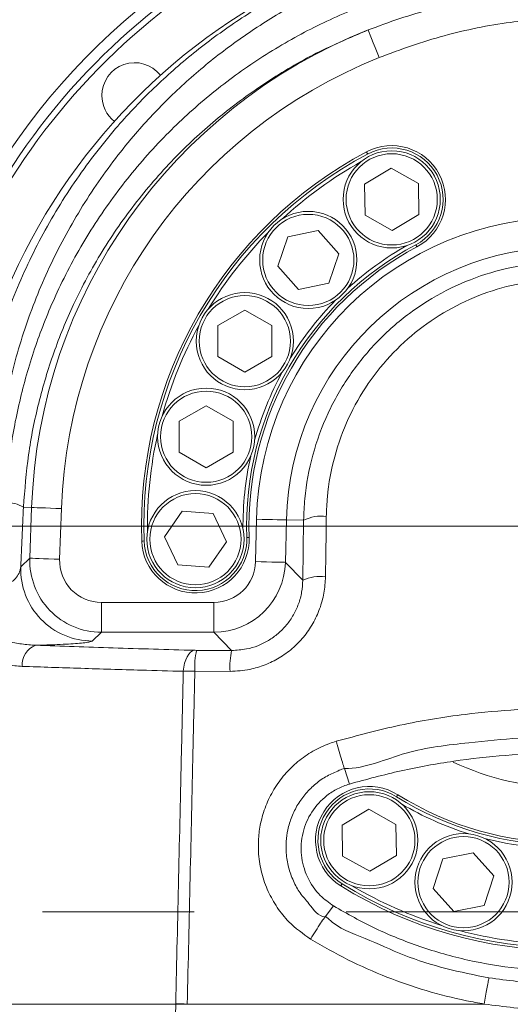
# Model space of a CAD drawing. Header units: millimetres. Extents: x 0 to 8410, y 0 to 5940.
# Tile 57 of 256: x 1350 to 1432, y 2893 to 3058. Entities that reach past the tile are written whole.
import ezdxf

# ---------------------------------------------------------------- set-up
doc = ezdxf.new("R2010")
doc.units = ezdxf.units.MM
doc.header["$LTSCALE"] = 10
doc.linetypes.add('CENTERX2', pattern=[20.32, 12.7, -2.54, 2.54, -2.54])
doc.styles.add('SLDTEXTSTYLE0', font='TXT', dxfattribs={"width": 0.605})
doc.dimstyles.new('SLDDIMSTYLE0', dxfattribs={"dimtxt": 50, "dimasz": 50, "dimexe": 0, "dimexo": 0.0625, "dimgap": 12.5, "dimtad": 1, "dimtoh": 1, "dimdec": 1, "dimrnd": 1e-09, "dimzin": 12, "dimdsep": 46, "dimtxsty": 'SLDTEXTSTYLE0', "dimsah": 1, "dimcen": 0.09, "dimadec": 0, "dimazin": 0, "dimtfac": 1, "dimtofl": 0, "dimtmove": 0, "dimatfit": 3, "dimfxl": 1, "dimfrac": 2, "dimtolj": 1, "dimtzin": 12, "dimarcsym": 0})
doc.dimstyles.new('SLDDIMSTYLE2', dxfattribs={"dimtxt": 50, "dimasz": 50, "dimexe": 0, "dimexo": 0.0625, "dimgap": 12.5, "dimtad": 1, "dimtoh": 1, "dimdec": 1, "dimrnd": 1e-09, "dimzin": 12, "dimdsep": 46, "dimtxsty": 'SLDTEXTSTYLE0', "dimsah": 1, "dimcen": 0.09, "dimadec": 0, "dimazin": 0, "dimtfac": 1, "dimtofl": 0, "dimtmove": 0, "dimatfit": 3, "dimfxl": 1, "dimfrac": 2, "dimtolj": 1, "dimtzin": 12, "dimarcsym": 0})

# ---------------------------------------------------------------- blocks, each defined once
blk = doc.blocks.new('*D6')
at = {"color": 7, "linetype": 'Continuous', "lineweight": 0}
for p, q in [((1398.8, 3148.04), (715.54, 3148.04)), ((730.54, 2973.04), (730.54, 3148.04)), ((1441.19, 2973.04), (715.54, 2973.04))]:
    blk.add_line(p, q, dxfattribs=at)
for points in [[(730.54, 3148.04), (723.04, 3098.04), (738.04, 3098.04)], [(730.54, 2973.04), (738.04, 3023.04), (723.04, 3023.04)]]:
    blk.add_solid(points, dxfattribs=at)
at = {"color": 7, "linetype": 'Continuous', "lineweight": 0, "insert": (666.09, 3003.26), "char_height": 50, "attachment_point": 1, "rotation": 90, "style": 'SLDTEXTSTYLE0'}
blk.add_mtext('175', dxfattribs=at)
blk = doc.blocks.new('*D7')
at = {"color": 7, "linetype": 'Continuous', "lineweight": 0}
for p, q in [((1441.19, 2973.04), (715.54, 2973.04)), ((730.54, 2973.04), (730.54, 1878.04)), ((1441.19, 1878.04), (715.54, 1878.04))]:
    blk.add_line(p, q, dxfattribs=at)
for points in [[(730.54, 2973.04), (723.04, 2923.04), (738.04, 2923.04)], [(730.54, 1878.04), (738.04, 1928.04), (723.04, 1928.04)]]:
    blk.add_solid(points, dxfattribs=at)
at = {"color": 7, "linetype": 'Continuous', "lineweight": 0, "insert": (666.09, 2349.16), "char_height": 50, "attachment_point": 1, "rotation": 90, "style": 'SLDTEXTSTYLE0'}
blk.add_mtext('1095', dxfattribs=at)
blk = doc.blocks.new('*D9')
at = {"color": 7, "linetype": 'Continuous', "lineweight": 0}
for p, q in [((1441.19, 3305.04), (615.54, 3305.04)), ((630.54, 3305.04), (630.54, 1383.04)), ((1102.29, 1383.04), (615.54, 1383.04))]:
    blk.add_line(p, q, dxfattribs=at)
for points in [[(630.54, 3305.04), (623.04, 3255.04), (638.04, 3255.04)], [(630.54, 1383.04), (638.04, 1433.04), (623.04, 1433.04)]]:
    blk.add_solid(points, dxfattribs=at)
at = {"color": 7, "linetype": 'Continuous', "lineweight": 0, "insert": (566.09, 2267.66), "char_height": 50, "attachment_point": 1, "rotation": 90, "style": 'SLDTEXTSTYLE0'}
blk.add_mtext('1922', dxfattribs=at)
blk = doc.blocks.new('*D11')
at = {"color": 7, "linetype": 'Continuous', "lineweight": 0}
for p, q in [((1441.19, 2973.04), (1441.19, 2553.47)), ((1386.19, 2703.04), (1386.19, 2553.47)), ((1386.19, 2568.47), (1119.57, 2568.47)), ((1386.19, 2568.47), (1441.19, 2568.47)), ((1441.19, 2568.47), (1541.19, 2568.47))]:
    blk.add_line(p, q, dxfattribs=at)
for points in [[(1386.19, 2568.47), (1336.19, 2575.97), (1336.19, 2560.97)], [(1441.19, 2568.47), (1491.19, 2560.97), (1491.19, 2575.97)]]:
    blk.add_solid(points, dxfattribs=at)
at = {"color": 7, "linetype": 'Continuous', "lineweight": 0, "insert": (1135.44, 2632.93), "char_height": 50, "attachment_point": 1, "style": 'SLDTEXTSTYLE0'}
blk.add_mtext('55', dxfattribs=at)

msp = doc.modelspace()

# ---------------------------------------------------------------- linework, layer by layer
at = {"color": 7, "linetype": 'Continuous', "lineweight": 0}
for p, q in [((1407.548446, 3030.323789), (1412.012506, 3032.983229)), ((1412.012506, 3032.983229), (1416.547615, 3030.446813)), ((1416.547615, 3030.446813), (1416.618649, 3025.251195)), ((1407.61948, 3025.128171), (1407.548446, 3030.323789)), ((1412.154589, 3022.591874), (1407.61948, 3025.128171)), ((1416.618649, 3025.251195), (1412.154589, 3022.591874)), ((1394.67508, 3021.531508), (1399.765808, 3022.57292)), ((1399.765808, 3022.57292), (1403.213028, 3018.684909)), ((1393.031556, 3016.602203), (1394.67508, 3021.531508)), ((1403.213028, 3018.684909), (1401.569504, 3013.755486)), ((1396.478776, 3012.714192), (1393.031556, 3016.602203)), ((1401.569504, 3013.755486), (1396.478776, 3012.714192)), ((1382.997531, 3006.642744), (1387.497533, 3009.240791)), ((1387.497533, 3009.240791), (1391.997535, 3006.642744)), ((1382.997531, 3001.44653), (1382.997531, 3006.642744)), ((1391.997535, 3006.642744), (1391.997535, 3001.44653)), ((1387.497533, 2998.848483), (1382.997531, 3001.44653)), ((1391.997535, 3001.44653), (1387.497533, 2998.848483)), ((1376.532715, 2990.642116), (1381.032716, 2993.240163)), ((1381.032716, 2993.240163), (1385.532718, 2990.642116)), ((1376.532715, 2985.445902), (1376.532715, 2990.642116)), ((1385.532718, 2990.642116), (1385.532718, 2985.445902)), ((1381.032716, 2982.847855), (1376.532715, 2985.445902)), ((1385.532718, 2985.445902), (1381.032716, 2982.847855)), ((1374.049451, 2971.299932), (1377.001699, 2975.575969)), ((1377.001699, 2975.575969), (1382.180955, 2975.157306)), ((1382.180955, 2975.157306), (1384.407963, 2970.462606)), ((1376.276467, 2966.605231), (1374.049451, 2971.299932)), ((1384.407963, 2970.462606), (1381.455716, 2966.186568)), ((1381.455716, 2966.186568), (1376.276467, 2966.605231)), ((1404.168729, 2932.465002), (1405.004192, 2929.884002)), ((1403.8007, 2923.00205), (1408.26476, 2925.66149)), ((1408.26476, 2925.66149), (1412.799854, 2923.125193)), ((1403.871734, 2917.806432), (1403.8007, 2923.00205)), ((1412.799854, 2923.125193), (1412.870888, 2917.929456)), ((1420.654166, 2917.334959), (1425.744895, 2918.376371)), ((1425.744895, 2918.376371), (1429.192114, 2914.488361)), ((1408.406827, 2915.270135), (1403.871734, 2917.806432)), ((1412.870888, 2917.929456), (1408.406827, 2915.270135)), ((1419.010643, 2912.405655), (1420.654166, 2917.334959)), ((1429.192114, 2914.488361), (1427.548591, 2909.558937)), ((1422.457848, 2908.517644), (1419.010643, 2912.405655)), ((1400.947843, 2907.659576), (1402.339924, 2909.470603)), ((1427.548591, 2909.558937), (1422.457848, 2908.517644)), ((1400.947828, 2907.659456), (1400.947843, 2907.659576)), ((1343.353104, 2893.044874), (1375.934075, 2893.044874))]:
    msp.add_line(p, q, dxfattribs=at)
at = {"color": 8, "linetype": 'Continuous', "lineweight": 0}
for p, q in [((1350.449685, 2976.237223), (1351.812202, 2976.189301)), ((1351.513583, 2967.701361), (1351.812202, 2976.189301)), ((1356.802266, 2976.013705), (1356.503647, 2967.525766)), ((1389.297176, 2967.120454), (1389.45945, 2974.226162)), ((1394.451294, 2974.112198), (1394.28902, 2967.006371)), ((1397.338305, 2974.046275), (1394.451294, 2974.112198)), ((1397.200081, 2964.028165), (1397.338305, 2974.046275)), ((1349.997643, 2966.237828), (1351.513583, 2967.701361)), ((1394.28902, 2967.006371), (1397.200081, 2964.028165)), ((1363.489728, 2955.296442), (1363.489728, 2960.289642)), ((1363.489728, 2960.289642), (1382.308591, 2960.289642)), ((1382.308591, 2955.296442), (1382.308591, 2960.289642)), ((1363.489728, 2955.296442), (1361.973788, 2953.83291)), ((1382.308591, 2955.296442), (1363.489728, 2955.296442)), ((1385.287236, 2952.248976), (1382.308591, 2955.296442)), ((1379.424017, 2952.271149), (1385.287236, 2952.248976)), ((1385.018226, 2948.75066), (1379.126605, 2948.773191)), ((1371.67475, 2706.814215), (1375.934016, 2893.044874)), ((1377.866235, 2893.044874), (1377.865482, 2893.006727)), ((1427.581105, 2893.044755), (1427.580479, 2893.044874))]:
    msp.add_line(p, q, dxfattribs=at)
at = {"color": 7, "linetype": 'CENTERX2', "lineweight": 0}
msp.add_line((1201.243864, 2908.466676), (2883.288741, 2908.466676), dxfattribs=at)
at = {"color": 8, "linetype": 'Continuous', "lineweight": 0, "flags": 128}
for points in [[(1410.000447, 3051.513836), (1409.652013, 3052.390501), (1409.316081, 3053.235576), (1409.004737, 3054.0189), (1408.729154, 3054.712221), (1408.49923, 3055.290625), (1408.323232, 3055.733487), (1408.207465, 3056.024716), (1408.156101, 3056.153938)], [(1408.0461, 3035.380885), (1408.009458, 3035.449788), (1407.974232, 3035.516069), (1407.941762, 3035.577104), (1407.913301, 3035.630629), (1407.889951, 3035.674498), (1407.872606, 3035.707161), (1407.861907, 3035.727307), (1407.858301, 3035.734102)], [(1416.12101, 3020.194218), (1416.157637, 3020.125315), (1416.192863, 3020.059034), (1416.225333, 3019.997999), (1416.253794, 3019.944474), (1416.277144, 3019.900486), (1416.294504, 3019.867823), (1416.305188, 3019.847796), (1416.308794, 3019.841001)], [(1356.802266, 2976.013705), (1355.859514, 2976.046846), (1354.950625, 2976.078794), (1354.10824, 2976.108477), (1353.362623, 2976.134703), (1352.740545, 2976.156637), (1352.264356, 2976.173327), (1351.951163, 2976.184413), (1351.812202, 2976.189301)], [(1394.451294, 2974.112198), (1394.312296, 2974.115297), (1393.998984, 2974.12245), (1393.522624, 2974.133417), (1392.900322, 2974.147603), (1392.154444, 2974.16465), (1391.311753, 2974.183843), (1390.402537, 2974.204585), (1389.45945, 2974.226162)], [(1388.223071, 2971.195147), (1388.215389, 2971.194789), (1388.192642, 2971.194074), (1388.155702, 2971.192762), (1388.105985, 2971.190974), (1388.045411, 2971.188829), (1387.976292, 2971.186444), (1387.901302, 2971.183822), (1387.823317, 2971.18108)], [(1351.513583, 2967.701361), (1351.652544, 2967.696473), (1351.965736, 2967.685387), (1352.441925, 2967.668697), (1353.064004, 2967.646763), (1353.809621, 2967.620537), (1354.652006, 2967.590973), (1355.560895, 2967.558906), (1356.503647, 2967.525766)], [(1394.28902, 2967.006371), (1394.150022, 2967.009589), (1393.83671, 2967.016742), (1393.36035, 2967.02759), (1392.738048, 2967.041776), (1391.99217, 2967.058823), (1391.14948, 2967.078135), (1390.240263, 2967.098877), (1389.297176, 2967.120454)], [(1377.204317, 2948.760435), (1377.286311, 2949.446604), (1377.422217, 2950.096891), (1377.607863, 2950.691506), (1377.837535, 2951.211974), (1378.104176, 2951.64232), (1378.399577, 2951.96943), (1378.714669, 2952.183172), (1379.039753, 2952.276871)], [(1413.105059, 2928.098247), (1413.100991, 2928.09169), (1413.088936, 2928.072378), (1413.069341, 2928.041026), (1413.042981, 2927.998826), (1413.010854, 2927.947447), (1412.974212, 2927.888796), (1412.934456, 2927.825138), (1412.89309, 2927.758977)], [(1403.566513, 2912.833378), (1403.570596, 2912.839815), (1403.582651, 2912.859127), (1403.602246, 2912.890479), (1403.628606, 2912.932679), (1403.660718, 2912.984058), (1403.697375, 2913.042709), (1403.737131, 2913.106367), (1403.778482, 2913.172528)]]:
    msp.add_lwpolyline(points, dxfattribs=at)
at = {"color": 7, "linetype": 'Continuous', "lineweight": 0}
for centre in [(1412.083549, 3027.787515), (1398.122293, 3017.643521), (1387.497534, 3004.044659), (1381.032715, 2988.044014), (1379.228708, 2970.881261), (1408.335791, 2920.465783), (1424.101377, 2913.446977)]:
    msp.add_circle(centre, 8.135, dxfattribs=at)
at = {"color": 8, "linetype": 'Continuous', "lineweight": 0}
for centre in [(1412.083549, 3027.787515), (1398.122293, 3017.643521), (1387.497534, 3004.044659), (1381.032715, 2988.044014), (1379.228708, 2970.881261), (1408.335791, 2920.465783), (1424.101377, 2913.446977)]:
    msp.add_circle(centre, 7.635, dxfattribs=at)
at = {"color": 7, "linetype": 'Continuous', "lineweight": 0}
for centre, radius, start, end in [((1441.190786, 2973.044765), 112.290369, 58.48954042, 155.42868454), ((1441.190786, 2973.044765), 110.5, 6.94553026, 201.26976644), ((1441.190786, 2973.044765), 109.5, 6.62291892, 200.02224531), ((1441.190786, 2973.044765), 101.5, 3.26848477, 177.98507557), ((1369.065894, 3045.169656), 5.5, 38.24367297, 180), ((1369.065894, 3045.169656), 5.5, 180, 231.75632703), ((1441.190786, 2973.044765), 71, 118, 182), ((1412.083549, 3027.787515), 9, 298, 118), ((1441.190378, 2973.044548), 70, 119.28319795, 132.71866843), ((1441.190378, 2973.044548), 70, 135.28047716, 148.71866843), ((1441.190786, 2973.044765), 53, 118, 182), ((1441.190378, 2973.044548), 54, 119.46105338, 132.53498758), ((1441.190378, 2973.044548), 54, 135.46415801, 148.53498758), ((1441.190378, 2973.044548), 70, 151.28047716, 164.71866843), ((1441.190378, 2973.044548), 54, 151.46415801, 164.53498757), ((1441.190378, 2973.044548), 70, 167.28047716, 180.71866843), ((1441.190378, 2973.044548), 54, 167.46415801, 180.53498758), ((1379.228555, 2970.880996), 9, 182, 2), ((1408.335791, 2920.465783), 9, 58, 238), ((1441.190786, 2973.044765), 53, 238, 302), ((1441.191178, 2973.04452), 54, 239.46105338, 252.53498758), ((1441.191178, 2973.04452), 54, 255.46415801, 268.53498758), ((1441.190786, 2973.044765), 71, 238, 302), ((1441.191178, 2973.04452), 70, 239.28319795, 252.71866843), ((1441.191178, 2973.04452), 70, 255.28047716, 268.71866843)]:
    msp.add_arc(centre, radius, start, end, dxfattribs=at)
at = {"color": 8, "linetype": 'Continuous', "lineweight": 0}
for centre, radius, start, end in [((1441.190786, 2973.044765), 89.433878, 111.67710443, 177.98507557), ((1441.190786, 2973.044765), 84.44073, 111.67710443, 177.98507557), ((1441.190786, 2973.044765), 70.6, 118, 182), ((1412.083549, 3027.787515), 8.6, 298, 118), ((1441.190786, 2973.044765), 51.744823, 1.30823649, 178.69176351), ((1441.190786, 2973.044765), 53.4, 118, 182), ((1441.190786, 2973.044765), 46.751675, 1.30823649, 178.69176351), ((1347.920159, 2972.201624), 4.76283, 57.92038928, 95.59679075), ((1400.247453, 2968.329226), 6.414655, 81.9979744, 116.96949001), ((1379.228555, 2970.880996), 8.6, 182, 2), ((1362.123504, 3208.76127), 238.332398, 271.95017175, 272.04633209), ((1362.013674, 2965.854972), 12.022129, 178.17505229, 269.80991033), ((1400.081249, 2957.463823), 7.168802, 82.62440009, 113.69723918), ((1353.720826, 2949.84767), 3.496321, 110.45137274, 184.20658128), ((1391.968287, 2949.442955), 12.859136, 167.29469622, 182.98558634), ((1399.167039, 2949.422157), 14.164739, 168.48834254, 182.71719549), ((1441.190786, 2973.044765), 43.733844, 244.51615084, 295.34154092), ((1408.335791, 2920.465783), 8.6, 58, 238), ((1441.190786, 2973.044765), 53.4, 238, 302), ((1441.190786, 2973.044765), 70.6, 238, 302)]:
    msp.add_arc(centre, radius, start, end, dxfattribs=at)
for centre, major_axis, ratio, start_param, end_param in [((1368.945987, 2892.93943), (14.711095, 416.999288), 0.0523751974, 1.3715363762, 1.3959506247), ((1363.509618, 2967.299194), (8.637282, 8.338753), 0.9995230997, 2.3400294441, 3.9431558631), ((1363.509618, 2967.299194), (-5.050327, -4.875773), 0.9971654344, 5.4816220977, 7.0847485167), ((1382.289826, 2967.299194), (4.906038, -5.019357), 0.9973255, 5.5105423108, 7.0558283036), ((1382.289826, 2967.299194), (-8.391632, 8.58546), 0.9995502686, 2.3689496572, 3.91423565)]:
    msp.add_ellipse(centre, major_axis=major_axis, ratio=ratio, start_param=start_param, end_param=end_param, dxfattribs=at)
for points, knots in [([(1341.62708, 2976.547525), (1341.773451, 2979.445031), (1342.06673, 2985.250643), (1343.452152, 2993.833251), (1345.497013, 3002.246725), (1348.557738, 3011.318083), (1352.903936, 3020.879225), (1358.772309, 3030.686696), (1365.175959, 3039.079672), (1371.813731, 3046.137042), (1378.417089, 3052.025155), (1385.536611, 3057.333), (1393.038637, 3061.953079), (1400.880145, 3065.849795), (1408.987683, 3069.036387), (1417.377455, 3071.51438), (1424.438832, 3072.968922), (1428.683972, 3073.50453), (1430.030066, 3073.674366)], [0, 0, 0, 0, 0.0604716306, 0.1211644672, 0.1818666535, 0.2423499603, 0.3228447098, 0.4035862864, 0.4840823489, 0.546044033, 0.6082430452, 0.6704257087, 0.7323649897, 0.7922138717, 0.8523188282, 0.912403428, 0.9722239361, 1, 1, 1, 1]), ([(1429.376755, 3071.270749), (1428.449212, 3071.144597), (1424.736338, 3070.639623), (1418.305964, 3069.304307), (1410.244181, 3066.894787), (1402.46122, 3063.802038), (1394.931429, 3060.019675), (1387.72723, 3055.534508), (1380.890094, 3050.380669), (1374.5567, 3044.670108), (1368.189012, 3037.824931), (1362.045887, 3029.685698), (1356.420341, 3020.174985), (1351.86994, 3010.064653), (1348.519713, 2999.44356), (1346.272099, 2988.456753), (1345.836543, 2980.953913), (1345.619123, 2977.208659)], [0, 0, 0, 0, 0.0199767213, 0.0799650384, 0.140225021, 0.200509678, 0.2605314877, 0.3229133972, 0.3855414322, 0.4481897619, 0.5105994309, 0.5919465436, 0.6735391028, 0.7548879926, 0.8365140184, 0.9183913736, 1, 1, 1, 1]), ([(1347.455654, 2976.94175), (1347.684026, 2979.99452), (1348.141836, 2986.114314), (1349.953807, 2995.11083), (1352.540563, 3003.873063), (1356.145034, 3012.756641), (1360.891674, 3021.617198), (1366.862048, 3030.293377), (1373.601987, 3038.07513), (1380.991624, 3044.914643), (1388.881791, 3050.826681), (1397.277377, 3055.844918), (1406.087975, 3059.919407), (1415.189259, 3063.045436), (1422.998968, 3064.906728), (1427.749833, 3065.586753), (1429.307911, 3065.809772)], [0, 0, 0, 0, 0.0697168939, 0.1397593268, 0.2098160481, 0.2795526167, 0.3605322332, 0.4417513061, 0.5227291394, 0.5978876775, 0.6732428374, 0.7483795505, 0.8204708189, 0.8927638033, 0.9648311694, 1, 1, 1, 1]), ([(1408.156101, 3056.153938), (1409.908877, 3056.808308), (1413.414339, 3058.117012), (1418.841637, 3059.700054), (1424.379489, 3061.004002), (1428.15173, 3061.570944), (1430.0378, 3061.854407)], [0, 0, 0, 0, 0.2480806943, 0.4961483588, 0.7480809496, 1, 1, 1, 1]), ([(1436.635245, 3057.871625), (1435.071226, 3057.741899), (1431.630255, 3057.45649), (1426.364844, 3056.554909), (1420.837603, 3055.233035), (1415.369039, 3053.562376), (1411.79007, 3052.196718), (1410.000447, 3051.513836)], [0, 0, 0, 0, 0.1711889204, 0.3766299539, 0.5821003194, 0.7910340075, 1, 1, 1, 1]), ([(1408.156101, 3056.153938), (1405.030574, 3054.825279), (1398.949056, 3052.24003), (1390.581784, 3047.211558), (1382.937797, 3041.549329), (1375.786348, 3034.978518), (1369.260075, 3027.506977), (1363.477033, 3019.173279), (1358.878186, 3010.661033), (1355.38505, 3002.125621), (1352.877206, 2993.707547), (1351.118031, 2985.059707), (1350.672117, 2979.173429), (1350.449685, 2976.237223)], [0, 0, 0, 0, 0.09612635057, 0.18703858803, 0.27821314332, 0.36915046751, 0.46698549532, 0.5651090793, 0.66294371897, 0.74702517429, 0.83149573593, 0.91594631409, 1, 1, 1, 1]), ([(1397.338305, 2974.046275), (1397.384697, 2975.244417), (1397.527294, 2978.927212), (1398.689129, 2985.02058), (1401.217795, 2992.006385), (1404.89198, 2998.416117), (1409.497711, 3004.072812), (1414.962087, 3008.854484), (1421.08009, 3012.673759), (1427.750272, 3015.421271), (1434.800443, 3017.073936), (1442.066991, 3017.521213), (1449.397842, 3016.776165), (1456.542346, 3014.773939), (1463.33939, 3011.578803), (1469.501576, 3007.234161), (1474.873546, 3001.891006), (1479.232926, 2995.697979), (1482.467221, 2988.864563), (1484.555654, 2981.576723), (1484.880725, 2976.556421), (1485.043261, 2974.046275)], [0, 0, 0, 0, 0.0264944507, 0.0814374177, 0.1363787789, 0.1901215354, 0.2438603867, 0.2964614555, 0.3490572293, 0.4012743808, 0.4534880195, 0.5063590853, 0.5592303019, 0.613388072, 0.667550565, 0.7227866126, 0.7780290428, 0.8335252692, 0.8890243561, 0.9445122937, 1, 1, 1, 1]), ([(1481.24114, 2974.681422), (1481.094788, 2976.983697), (1480.802083, 2981.588233), (1478.900813, 2988.272823), (1475.95251, 2994.543974), (1471.975397, 3000.22828), (1467.069745, 3005.136126), (1461.441269, 3009.127693), (1455.227685, 3012.064599), (1448.696192, 3013.905742), (1441.992029, 3014.590226), (1435.346794, 3014.179597), (1428.901144, 3012.659873), (1422.803191, 3010.134172), (1417.214002, 3006.625055), (1412.222762, 3002.232149), (1408.0196, 2997.03913), (1404.668523, 2991.155575), (1402.364889, 2984.747002), (1401.30914, 2979.158005), (1401.181841, 2975.780322), (1401.140425, 2974.681422)], [0, 0, 0, 0, 0.0556368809, 0.1112734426, 0.1668736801, 0.2224685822, 0.2776963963, 0.3329168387, 0.3869474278, 0.4409718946, 0.4936618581, 0.5463514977, 0.5984247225, 0.650503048, 0.703061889, 0.7556279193, 0.8094428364, 0.8632633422, 0.918348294, 0.9734353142, 1, 1, 1, 1]), ([(1401.140425, 2974.681422), (1401.105341, 2972.056781), (1401.060356, 2968.691375), (1401.012144, 2965.31622), (1401.001532, 2964.573309)], [0, 0, 0, 0, 0.7798883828, 1, 1, 1, 1]), ([(1347.096998, 2963.100717), (1347.299751, 2963.159696), (1347.55472, 2963.233865), (1348.131884, 2963.493478), (1348.815419, 2963.946062), (1349.508804, 2964.747309), (1349.888373, 2965.540663), (1349.968353, 2966.050953), (1349.997643, 2966.237828)], [0, 0, 0, 0, 0.11027028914, 0.13866883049, 0.34710384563, 0.58507981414, 0.8480505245, 1, 1, 1, 1]), ([(1401.001532, 2964.573309), (1400.944216, 2963.667117), (1400.829594, 2961.854878), (1400.09229, 2959.20927), (1398.939993, 2956.718297), (1397.387406, 2954.465668), (1395.480266, 2952.528423), (1393.305237, 2950.950079), (1390.906107, 2949.783866), (1388.136268, 2948.92432), (1386.136641, 2948.812951), (1385.018226, 2948.75066)], [0, 0, 0, 0, 0.1099438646, 0.2198702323, 0.3298348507, 0.4397906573, 0.5473144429, 0.6548313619, 0.7604130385, 0.8659960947, 1, 1, 1, 1]), ([(1385.287236, 2952.248976), (1386.122078, 2952.295631), (1388.263063, 2952.415279), (1390.949839, 2953.500516), (1393.102254, 2955.049886), (1394.525762, 2956.495606), (1395.680747, 2958.174247), (1396.536405, 2960.032817), (1397.079551, 2962.005428), (1397.159901, 2963.353869), (1397.200081, 2964.028165)], [0, 0, 0, 0, 0.1342232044, 0.3442205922, 0.4514128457, 0.5586097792, 0.668595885, 0.7786003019, 0.8892878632, 1, 1, 1, 1]), ([(1347.823005, 2953.769371), (1348.595531, 2953.608144), (1350.144599, 2953.284851), (1351.712957, 2953.177453), (1352.499168, 2953.123614)], [0, 0, 0, 0, 0.4987039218, 1, 1, 1, 1]), ([(1361.973788, 2953.83291), (1361.868875, 2953.781888), (1361.67092, 2953.685617), (1360.778273, 2953.550347), (1359.575101, 2953.430398), (1358.006724, 2953.323763), (1355.764294, 2953.210787), (1353.752216, 2953.157068), (1352.499168, 2953.123614)], [0, 0, 0, 0, 0.1685729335, 0.3180708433, 0.467558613, 0.6134103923, 0.7592464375, 1, 1, 1, 1]), ([(1352.499168, 2953.123614), (1356.785546, 2952.971783), (1365.375587, 2952.667509), (1374.478925, 2952.407258), (1379.039753, 2952.276871)], [0, 0, 0, 0, 0.498993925, 1, 1, 1, 1]), ([(1379.039753, 2952.276871), (1379.142847, 2952.274579), (1379.267551, 2952.271806), (1379.400908, 2952.271246), (1379.424017, 2952.271149)], [0, 0, 0, 0, 0.8267133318, 1, 1, 1, 1]), ([(1350.233924, 2949.591205), (1349.409487, 2949.657704), (1347.749897, 2949.791568), (1346.171706, 2950.244481), (1345.377516, 2950.4724)], [0, 0, 0, 0, 0.4967714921, 1, 1, 1, 1]), ([(1377.204317, 2948.760435), (1374.855823, 2948.824457), (1369.047597, 2948.982794), (1360.000889, 2949.256429), (1353.492012, 2949.479529), (1350.233924, 2949.591205)], [0, 0, 0, 0, 0.2531871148, 0.6261747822, 1, 1, 1, 1]), ([(1375.935029, 2893.090293), (1376.095067, 2900.134766), (1376.41515, 2914.224028), (1376.833133, 2932.793253), (1377.100078, 2944.276393), (1377.204317, 2948.760435)], [0, 0, 0, 0, 0.3786826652, 0.7573822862, 1, 1, 1, 1]), ([(1379.126605, 2948.773191), (1379.011079, 2948.774322), (1378.344683, 2948.780845), (1377.720387, 2948.769672), (1377.204317, 2948.760435)], [0, 0, 0, 0, 0.1733590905, 1, 1, 1, 1]), ([(1379.126605, 2948.773191), (1379.024174, 2944.287366), (1378.76173, 2932.793909), (1378.34737, 2914.205217), (1378.026712, 2900.098328), (1377.866384, 2893.044874)], [0, 0, 0, 0, 0.24246249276, 0.62123076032, 1, 1, 1, 1]), ([(1402.791712, 2937.040851), (1406.336044, 2937.997285), (1413.448344, 2939.916532), (1423.617472, 2941.560834), (1433.126999, 2942.447168), (1442.134507, 2942.688696), (1451.370477, 2942.320093), (1460.83578, 2941.265151), (1470.280125, 2939.579953), (1476.485617, 2937.887536), (1479.588363, 2937.041328)], [0, 0, 0, 0, 0.141412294, 0.2837677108, 0.3962982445, 0.5093035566, 0.6307521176, 0.7522004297, 0.8761001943, 1, 1, 1, 1]), ([(1398.510877, 2903.91998), (1397.239342, 2904.825035), (1395.127012, 2906.328551), (1392.870834, 2909.174913), (1391.314961, 2911.901928), (1390.256198, 2914.921272), (1389.754421, 2917.913531), (1389.737847, 2920.727), (1390.106529, 2923.458316), (1390.947411, 2926.253022), (1392.302673, 2929.025134), (1394.118403, 2931.532812), (1396.322013, 2933.698818), (1398.850876, 2935.440526), (1401.057209, 2936.494129), (1402.408015, 2936.919908), (1402.791712, 2937.040851)], [0, 0, 0, 0, 0.11074398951, 0.18397271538, 0.25719736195, 0.33415061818, 0.41111313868, 0.47272940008, 0.53433672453, 0.60715674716, 0.67997997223, 0.75341030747, 0.8268419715, 0.89909429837, 0.97133767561, 1, 1, 1, 1]), ([(1478.212837, 2932.465002), (1478.212817, 2932.465002), (1477.346484, 2932.464999), (1472.968193, 2934.5053), (1464.585454, 2935.644867), (1453.307057, 2937.461618), (1442.868799, 2937.8989), (1433.421441, 2937.687261), (1424.279169, 2936.724184), (1414.400985, 2935.663459), (1407.718632, 2932.464999), (1404.168748, 2932.465002), (1404.168729, 2932.465002)], [0, 0, 0, 0, 0.00000079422, 0.03463091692, 0.18655107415, 0.33876060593, 0.49067904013, 0.60343671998, 0.71619427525, 0.85809636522, 0.99999920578, 1, 1, 1, 1]), ([(1404.168729, 2932.465002), (1404.168709, 2932.465002), (1403.86886, 2932.465005), (1402.890736, 2931.94839), (1401.219818, 2931.311202), (1399.336593, 2929.963601), (1397.684062, 2928.364796), (1396.321323, 2926.490213), (1395.299208, 2924.418083), (1394.473359, 2921.709524), (1394.282702, 2918.808635), (1394.757419, 2915.92334), (1395.553124, 2913.669081), (1396.702047, 2911.562263), (1398.472787, 2909.674298), (1399.780865, 2907.65957), (1400.947828, 2907.659576), (1400.947843, 2907.659576)], [0, 0, 0, 0, 0.00000189, 0.0285242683, 0.1005733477, 0.1726357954, 0.2458222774, 0.3190107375, 0.3919425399, 0.4648706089, 0.5876736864, 0.6648973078, 0.7421079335, 0.8155414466, 0.8889881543, 0.9999985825, 1, 1, 1, 1]), ([(1400.947828, 2907.659456), (1400.947848, 2907.659456), (1401.116038, 2907.659462), (1403.085104, 2905.651252), (1407.653636, 2904.197943), (1414.175643, 2901.038709), (1421.134686, 2898.870652), (1425.951035, 2897.909334), (1428.359199, 2897.428677)], [0, 0, 0, 0, 0.0000020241, 0.0171346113, 0.2584754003, 0.4998208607, 0.7499114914, 1, 1, 1, 1]), ([(1427.579064, 2893.044755), (1426.578073, 2893.225018), (1423.300468, 2893.815266), (1417.823874, 2895.213008), (1411.195968, 2897.503905), (1404.702427, 2900.350476), (1400.574716, 2902.730152), (1398.510877, 2903.91998)], [0, 0, 0, 0, 0.0976880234, 0.3198658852, 0.542051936, 0.7710278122, 1, 1, 1, 1]), ([(1428.359199, 2897.428677), (1431.480196, 2897.016447), (1437.290617, 2896.248992), (1445.921222, 2896.322182), (1451.32632, 2897.057963), (1454.044361, 2897.427961)], [0, 0, 0, 0, 0.3658479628, 0.6811065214, 1, 1, 1, 1]), ([(1375.934128, 2893.044874), (1375.934128, 2893.044914), (1375.934127, 2893.057751), (1375.934504, 2893.070585), (1375.93488, 2893.083379)], [0, 0, 0, 0, 0.00309538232, 1, 1, 1, 1]), ([(1375.934128, 2893.044874), (1376.242002, 2893.037781), (1376.857754, 2893.023595), (1377.529492, 2893.008217), (1377.865363, 2893.000528)], [0, 0, 0, 0, 0.4999967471, 1, 1, 1, 1]), ([(1375.934962, 2893.086836), (1376.242829, 2893.079534), (1376.858567, 2893.064931), (1377.530289, 2893.049255), (1377.866153, 2893.041417)], [0, 0, 0, 0, 0.4999961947, 1, 1, 1, 1]), ([(1427.580479, 2893.044874), (1427.58024, 2893.044884), (1427.579763, 2893.044904), (1427.579296, 2893.044805), (1427.579064, 2893.044755)], [0, 0, 0, 0, 0.5016382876, 1, 1, 1, 1]), ([(1454.826373, 2893.044755), (1451.974836, 2892.658939), (1446.239613, 2891.882956), (1437.085509, 2891.800269), (1430.890118, 2892.61148), (1427.581105, 2893.044755)], [0, 0, 0, 0, 0.31539545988, 0.63434672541, 1, 1, 1, 1])]:
    msp.add_open_spline(points, degree=3, knots=knots, dxfattribs=at)
at = {"color": 7, "linetype": 'Continuous', "lineweight": 0}
for points, knots in [([(1404.168729, 2932.465002), (1404.065094, 2932.793303), (1403.85783, 2933.449889), (1403.41804, 2934.906875), (1403.076444, 2936.064156), (1402.868788, 2936.775549), (1402.81842, 2936.948921), (1402.791712, 2937.040851)], [0, 0, 0, 0, 0.3008591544, 0.6017043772, 0.9025740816, 0.9483402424, 1, 1, 1, 1]), ([(1477.377374, 2929.884002), (1474.716402, 2930.610165), (1469.38334, 2932.065526), (1460.456299, 2933.735873), (1450.6264, 2934.880787), (1440.578212, 2935.197412), (1431.162249, 2934.786316), (1422.387277, 2933.790899), (1413.633483, 2932.224656), (1407.88062, 2930.664219), (1405.004192, 2929.884002)], [0, 0, 0, 0, 0.1127887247, 0.2260487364, 0.3710970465, 0.5171524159, 0.6367120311, 0.7562716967, 0.8781360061, 1, 1, 1, 1]), ([(1405.004192, 2929.884002), (1404.335628, 2929.646725), (1402.998453, 2929.172156), (1400.746394, 2927.709456), (1398.534983, 2925.303455), (1397.027992, 2921.782898), (1396.760449, 2917.949009), (1397.789109, 2914.247092), (1399.770744, 2911.298988), (1401.572946, 2910.016431), (1402.339924, 2909.470603)], [0, 0, 0, 0, 0.0817622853, 0.1635303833, 0.3079311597, 0.4527591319, 0.5986757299, 0.74478615, 0.8913865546, 1, 1, 1, 1]), ([(1402.339924, 2909.470603), (1404.662328, 2908.158533), (1409.307109, 2905.534407), (1416.869439, 2902.514276), (1424.819904, 2900.258708), (1433.097142, 2898.892032), (1441.473962, 2898.442959), (1449.849878, 2898.952332), (1458.107627, 2900.397737), (1465.883148, 2902.59836), (1470.703266, 2904.707596), (1472.969819, 2905.699417)], [0, 0, 0, 0, 0.108697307, 0.2173933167, 0.3309160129, 0.4448000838, 0.5583221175, 0.6718403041, 0.7857209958, 0.8992400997, 1, 1, 1, 1]), ([(1398.510877, 2903.91998), (1398.547339, 2903.980213), (1398.619254, 2904.099012), (1398.981972, 2904.694753), (1399.602223, 2905.687949), (1400.399824, 2906.906728), (1400.765158, 2907.408545), (1400.947828, 2907.659456)], [0, 0, 0, 0, 0.0387296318, 0.0763882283, 0.3842602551, 0.6921263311, 1, 1, 1, 1]), ([(1427.580479, 2893.044874), (1427.656548, 2893.495245), (1427.808682, 2894.395964), (1428.026633, 2895.64053), (1428.220657, 2896.715037), (1428.313018, 2897.190797), (1428.359199, 2897.428677)], [0, 0, 0, 0, 0.25000207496, 0.49999237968, 0.74999627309, 1, 1, 1, 1]), ([(1427.579064, 2893.044755), (1422.258906, 2893.044805), (1411.408615, 2893.044907), (1394.832658, 2893.044866), (1383.590458, 2893.044871), (1377.866309, 2893.044874)], [0, 0, 0, 0, 0.32074314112, 0.65414530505, 1, 1, 1, 1])]:
    msp.add_open_spline(points, degree=3, knots=knots, dxfattribs=at)

# ---------------------------------------------------------------- dimensions: what is measured, and where the dimension line sits
for base, p1, p2, picture, middle in [((630.538944, 1383.044765), (1441.190786, 3305.044765), (1102.291642, 1383.044765), '*D9', (630.538944, 2344.044765)), ((730.538944, 3148.044765), (1441.190786, 2973.044765), (1398.79603, 3148.044765), '*D6', (730.538944, 3060.544765)), ((730.538944, 1878.044765), (1441.190786, 2973.044765), (1441.190786, 1878.044765), '*D7', (730.538944, 2425.544765))]:
    dim = msp.add_linear_dim(base=base, p1=p1, p2=p2, angle=90, dimstyle='SLDDIMSTYLE0', dxfattribs=at)
    dim.commit()
    dim.dimension.update_dxf_attribs({"geometry": picture, "text_midpoint": middle, "dimtype": 160})
dim = msp.add_linear_dim(base=(1441.190786, 2568.4738), p1=(1386.190786, 2703.044765), p2=(1441.190786, 2973.044765), dimstyle='SLDDIMSTYLE2', dxfattribs=at)
dim.commit()
dim.dimension.update_dxf_attribs({"geometry": '*D11', "text_midpoint": (1173.636728, 2568.4738), "dimtype": 160})

doc.saveas('drawing.dxf')
